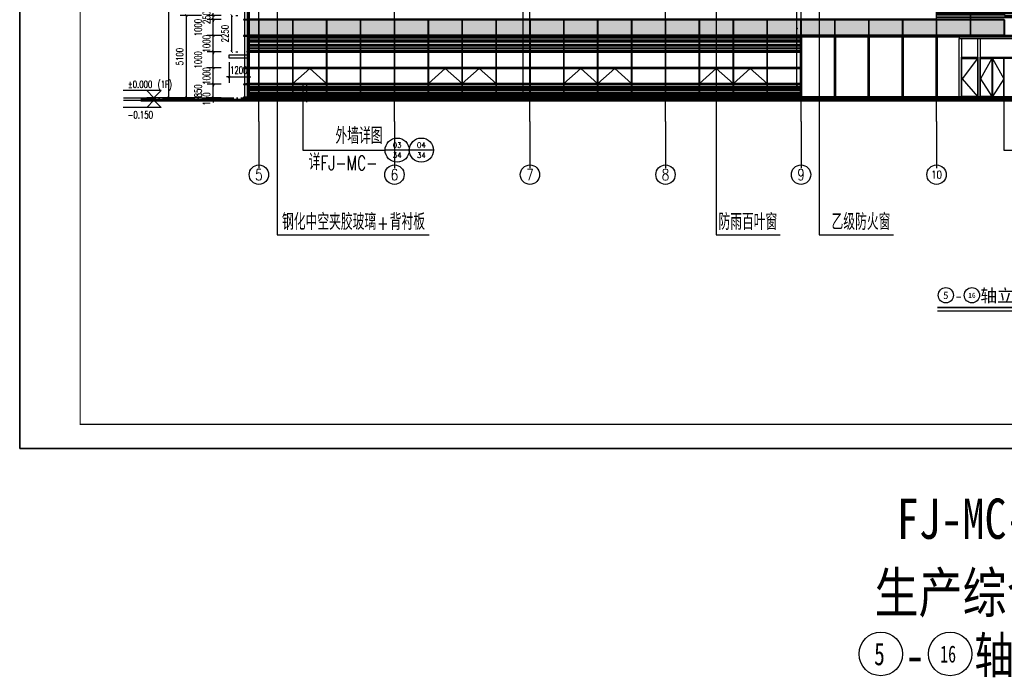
# Model space of a CAD drawing. Header units: millimetres. Extents: x 708158 to 1984082, y -168213 to -53.
# Tile 1 of 220: x 708158 to 769185, y -121889 to -81118. Entities that reach past the tile are written whole.
import ezdxf
from ezdxf.enums import TextEntityAlignment as Align

# ---------------------------------------------------------------- set-up
doc = ezdxf.new("R2010")
doc.units = ezdxf.units.MM
doc.header["$LTSCALE"] = 1000
doc.set_wipeout_variables(frame=1)
doc.linetypes.add('DOTE', pattern=[2.42, 2, -0.2, 0.02, -0.2])
doc.layers.get('0').update_dxf_attribs({"color": 8})
for name, color, linetype in [('230303生产综合楼-平面图_t8$0$DIM_IDEN', 3, 'Continuous'), ('A-ANNO-SYMB', 3, 'Continuous'), ('A-AXIS', 1, 'DOTE'), ('A-看线', 63, 'Continuous'), ('AXIS', 3, 'Continuous'), ('AXIS_TEXT', 7, 'Continuous'), ('DIM_ELEV', 3, 'Continuous'), ('DIM_LEAD', 3, 'Continuous'), ('DOTE', 1, 'DOTE'), ('PUB_DIM', 3, 'Continuous'), ('PUB_TEXT', 7, 'Continuous'), ('WINDOW', 4, 'Continuous'), ('看线', 115, 'Continuous'), ('立面加粗', 5, 'Continuous'), ('立面填充线2 穿孔板', 105, 'Continuous'), ('立面窗户线', 21, 'Continuous')]:
    doc.layers.add(name, color=color, linetype=linetype)
doc.layers.add('E-百叶', color=8, linetype='Continuous', lineweight=35)
doc.layers.add('图框', color=4, linetype='Continuous', lineweight=35)
doc.styles.add('-黑体', font='simhei.ttf', dxfattribs={"width": 0.8})
doc.styles.add('230303生产综合楼-平面图_t8$0$_TCH_DIM', font='SIMPLEX', dxfattribs={"bigfont": 'GBCBIG'})
doc.styles.add('230303生产综合楼-平面图_t8$0$_TCH_LABEL', font='COMPLEX', dxfattribs={"bigfont": 'GBCBIG'})
doc.styles.add('_TCH_AXIS', font='COMPLEX', dxfattribs={"bigfont": 'GBCBIG'})
doc.styles.add('_TCH_DIM', font='SIMPLEX', dxfattribs={"bigfont": 'GBCBIG'})
doc.styles.add('_TCH_DIM_T3', font='SIMPLEX', dxfattribs={"width": 0.705882, "bigfont": 'GBCBIG'})
doc.styles.add('_TCH_DYN', font='txt')
doc.dimstyles.new('_TCH_ARCH&&150', dxfattribs={"dimtxt": 446.25, "dimasz": 150, "dimexe": 375, "dimexo": 450, "dimgap": 189.375, "dimtad": 1, "dimdec": 0, "dimzin": 0, "dimdsep": 46, "dimtxsty": '_TCH_DIM_T3', "dimblk": 'ARCHTICK', "dimcen": 0.09, "dimclrt": 7, "dimazin": 2, "dimtfac": 1, "dimtdec": 0, "dimtix": 1, "dimtmove": 2, "dimatfit": 3, "dimfxl": 1, "dimtolj": 1, "dimtzin": 0, "dimarcsym": 0})

# ---------------------------------------------------------------- blocks, each defined once
blk = doc.blocks.new('A$C24AE1B25')
at = {"layer": '立面窗户线'}
blk.add_lwpolyline([(46850, 30), (0, 30), (-30, 30), (-300, 0), (-300, -30), (0, -30), (46850, -30)], dxfattribs=at)
blk = doc.blocks.new('A$C354F61B6')
at = {"layer": 'A-看线'}
for points in [[(0, 0), (2090, 0), (2090, -50), (0, -50)], [(2100, 0), (4190, 0), (4190, -50), (2100, -50)], [(4200, 0), (6290, 0), (6290, -50), (4200, -50)], [(6300, 0), (8390, 0), (8390, -50), (6300, -50)], [(0, -100), (2090, -100), (2090, -150), (0, -150)], [(0, -200), (2090, -200), (2090, -250), (0, -250)], [(0, -350), (2090, -350), (2090, -450), (0, -450)], [(0, -500), (2090, -500), (2090, -555), (0, -555)], [(2100, -100), (4190, -100), (4190, -150), (2100, -150)], [(2100, -200), (4190, -200), (4190, -250), (2100, -250)], [(2100, -350), (4190, -350), (4190, -450), (2100, -450)], [(2100, -500), (4190, -500), (4190, -555), (2100, -555)], [(4200, -100), (6290, -100), (6290, -150), (4200, -150)], [(4200, -200), (6290, -200), (6290, -250), (4200, -250)], [(4200, -350), (6290, -350), (6290, -450), (4200, -450)], [(4200, -500), (6290, -500), (6290, -555), (4200, -555)], [(6300, -100), (8390, -100), (8390, -150), (6300, -150)], [(6300, -200), (8390, -200), (8390, -250), (6300, -250)], [(6300, -350), (8390, -350), (8390, -450), (6300, -450)], [(6300, -500), (8390, -500), (8390, -555), (6300, -555)]]:
    blk.add_lwpolyline(points, close=True, dxfattribs=at)
at = {"layer": 'WINDOW'}
for points in [[(2090, 120), (2100, 120), (2100, -640), (2090, -640)], [(4190, 120), (4200, 120), (4200, -640), (4190, -640)], [(6290, 120), (6300, 120), (6300, -640), (6290, -640)], [(8390, 120), (8400, 120), (8400, -640), (8390, -640)]]:
    blk.add_lwpolyline(points, close=True, dxfattribs=at)
blk = doc.blocks.new('A$C5C1C4617')
at = {"layer": 'A-看线'}
for points in [[(10, -120), (650, -120), (650, -170), (10, -170)], [(10, -220), (650, -220), (650, -270), (10, -270)], [(10, -320), (650, -320), (650, -370), (10, -370)], [(10, -470), (650, -470), (650, -570), (10, -570)], [(10, -620), (650, -620), (650, -675), (10, -675)]]:
    blk.add_lwpolyline(points, close=True, dxfattribs=at)
at = {"layer": 'WINDOW'}
for points in [[(0, 0), (10, 0), (10, -760), (0, -760)], [(650, 0), (660, 0), (660, -760), (650, -760)]]:
    blk.add_lwpolyline(points, close=True, dxfattribs=at)
blk = doc.blocks.new('A$C599A3F4D')
at = {"layer": 'WINDOW'}
for points in [[(0, 0), (10, 0), (10, -940), (0, -940)], [(650, 0), (660, 0), (660, -940), (650, -940)]]:
    blk.add_lwpolyline(points, close=True, dxfattribs=at)
blk = doc.blocks.new('A$C230C5668')
at = {"layer": 'WINDOW'}
for points in [[(2090, 2000), (2100, 2000), (2100, 1060), (2090, 1060)], [(4190, 2000), (4200, 2000), (4200, 1060), (4190, 1060)], [(6290, 2000), (6300, 2000), (6300, 1060), (6290, 1060)], [(8390, 2000), (8400, 2000), (8400, 1060), (8390, 1060)], [(8390, 2000), (8400, 2000), (8400, 1060), (8390, 1060)], [(2090, 0), (2100, 0), (2100, -940), (2090, -940)], [(4190, 0), (4200, 0), (4200, -940), (4190, -940)], [(6290, 0), (6300, 0), (6300, -940), (6290, -940)], [(8390, 0), (8400, 0), (8400, -940), (8390, -940)], [(2090, -1000), (2100, -1000), (2100, -1940), (2090, -1940)], [(4190, -1000), (4200, -1000), (4200, -1940), (4190, -1940)], [(6290, -1000), (6300, -1000), (6300, -1940), (6290, -1940)], [(8390, -1000), (8400, -1000), (8400, -1940), (8390, -1940)]]:
    blk.add_lwpolyline(points, close=True, dxfattribs=at)
for points in [[(2100, -1940), (3145, -1000), (4190, -1940)], [(4200, -1940), (5245, -1000), (6290, -1940)]]:
    blk.add_lwpolyline(points, dxfattribs=at)
blk = doc.blocks.new('A$C570A7CAF')
at = {"layer": 'A-看线'}
for points in [[(10, -70), (650, -70), (650, -120), (10, -120)], [(10, -220), (650, -220), (650, -270), (10, -270)], [(10, -320), (650, -320), (650, -370), (10, -370)], [(10, -520), (650, -520), (650, -620), (10, -620)], [(10, -720), (650, -720), (650, -770), (10, -770)], [(10, -870), (650, -870), (650, -920), (10, -920)]]:
    blk.add_lwpolyline(points, close=True, dxfattribs=at)
at = {"layer": 'WINDOW'}
for points in [[(0, 0), (10, 0), (10, -940), (0, -940)], [(650, 0), (660, 0), (660, -940), (650, -940)]]:
    blk.add_lwpolyline(points, close=True, dxfattribs=at)
blk = doc.blocks.new('A$C48FF79B3')
at = {"layer": 'A-看线'}
for points in [[(0, -70), (2090, -70), (2090, -120), (0, -120)], [(0, -220), (2090, -220), (2090, -270), (0, -270)], [(0, -320), (2090, -320), (2090, -370), (0, -370)], [(0, -520), (2090, -520), (2090, -620), (0, -620)], [(2100, -70), (4190, -70), (4190, -120), (2100, -120)], [(2100, -220), (4190, -220), (4190, -270), (2100, -270)], [(2100, -320), (4190, -320), (4190, -370), (2100, -370)], [(2100, -520), (4190, -520), (4190, -620), (2100, -620)], [(4200, -70), (6290, -70), (6290, -120), (4200, -120)], [(4200, -220), (6290, -220), (6290, -270), (4200, -270)], [(4200, -320), (6290, -320), (6290, -370), (4200, -370)], [(4200, -520), (6290, -520), (6290, -620), (4200, -620)], [(6300, -70), (8390, -70), (8390, -120), (6300, -120)], [(6300, -220), (8390, -220), (8390, -270), (6300, -270)], [(6300, -320), (8390, -320), (8390, -370), (6300, -370)], [(6300, -520), (8390, -520), (8390, -620), (6300, -620)], [(0, -720), (2090, -720), (2090, -770), (0, -770)], [(0, -870), (2090, -870), (2090, -920), (0, -920)], [(2100, -720), (4190, -720), (4190, -770), (2100, -770)], [(2100, -870), (4190, -870), (4190, -920), (2100, -920)], [(4200, -720), (6290, -720), (6290, -770), (4200, -770)], [(4200, -870), (6290, -870), (6290, -920), (4200, -920)], [(6300, -720), (8390, -720), (8390, -770), (6300, -770)], [(6300, -870), (8390, -870), (8390, -920), (6300, -920)]]:
    blk.add_lwpolyline(points, close=True, dxfattribs=at)
at = {"layer": 'WINDOW'}
for points in [[(2090, 0), (2100, 0), (2100, -940), (2090, -940)], [(4190, 0), (4200, 0), (4200, -940), (4190, -940)], [(6290, 0), (6300, 0), (6300, -940), (6290, -940)], [(8390, 0), (8400, 0), (8400, -940), (8390, -940)]]:
    blk.add_lwpolyline(points, close=True, dxfattribs=at)
blk = doc.blocks.new('A$C35866BCA')
at = {"layer": 'WINDOW'}
for points in [[(2090, 2000), (2100, 2000), (2100, 1060), (2090, 1060)], [(4190, 2000), (4200, 2000), (4200, 1060), (4190, 1060)], [(6290, 2000), (6300, 2000), (6300, 1060), (6290, 1060)], [(8390, 2000), (8400, 2000), (8400, 1060), (8390, 1060)], [(8390, 2000), (8400, 2000), (8400, 1060), (8390, 1060)], [(2090, 0), (2100, 0), (2100, -940), (2090, -940)], [(4190, 0), (4200, 0), (4200, -940), (4190, -940)], [(6290, 0), (6300, 0), (6300, -940), (6290, -940)], [(8390, 0), (8400, 0), (8400, -940), (8390, -940)], [(2090, -1000), (2100, -1000), (2100, -1940), (2090, -1940)], [(4190, -1000), (4200, -1000), (4200, -1940), (4190, -1940)], [(6290, -1000), (6300, -1000), (6300, -1940), (6290, -1940)], [(8390, -1000), (8400, -1000), (8400, -1940), (8390, -1940)]]:
    blk.add_lwpolyline(points, close=True, dxfattribs=at)
blk.add_lwpolyline([(2100, -1940), (3145, -1000), (4190, -1940)], dxfattribs=at)
blk = doc.blocks.new('A$C2F0649D6')
at = {"layer": 'WINDOW'}
for points in [[(2090, 0), (2100, 0), (2100, -940), (2090, -940)], [(4190, 0), (4200, 0), (4200, -940), (4190, -940)], [(6290, 0), (6300, 0), (6300, -940), (6290, -940)], [(8390, 0), (8400, 0), (8400, -940), (8390, -940)], [(8390, 0), (8400, 0), (8400, -940), (8390, -940)]]:
    blk.add_lwpolyline(points, close=True, dxfattribs=at)
blk = doc.blocks.new('A$C02054E28')
at = {"layer": 'A-看线'}
for points in [[(0, -170), (2090, -170), (2090, -270), (0, -270)], [(0, -370), (2090, -370), (2090, -420), (0, -420)], [(0, -520), (2090, -520), (2090, -570), (0, -570)], [(2100, -170), (4190, -170), (4190, -270), (2100, -270)], [(2100, -370), (4190, -370), (4190, -420), (2100, -420)], [(2100, -520), (4190, -520), (4190, -570), (2100, -570)], [(0, -750), (2090, -750), (2090, -800), (0, -800)], [(0, -850), (2090, -850), (2090, -950), (0, -950)], [(0, -1050), (2090, -1050), (2090, -1100), (0, -1100)], [(2100, -750), (4190, -750), (4190, -800), (2100, -800)], [(2100, -850), (4190, -850), (4190, -950), (2100, -950)], [(2100, -1050), (4190, -1050), (4190, -1100), (2100, -1100)]]:
    blk.add_lwpolyline(points, close=True, dxfattribs=at)
at = {"layer": 'WINDOW'}
for points in [[(2090, 0), (2100, 0), (2100, -640), (2090, -640)], [(4190, 0), (4200, 0), (4200, -640), (4190, -640)], [(2090, -700), (2100, -700), (2100, -1190), (2090, -1190)], [(2090, -1250), (2100, -1250), (2100, -2190), (2090, -2190)], [(4190, -1250), (4200, -1250), (4200, -2190), (4190, -2190)]]:
    blk.add_lwpolyline(points, close=True, dxfattribs=at)
blk = doc.blocks.new('A$C381C5572')
blk.add_wipeout([(-30, 0), (30, 0), (30, -3760), (-30, -3760)]).dxf.layer = '看线'
at = {"layer": 'WINDOW'}
blk.add_lwpolyline([(-30, 0), (30, 0), (30, -3760), (-30, -3760)], close=True, dxfattribs=at)
blk = doc.blocks.new('A$Cc3478b20')
at = {"layer": 'E-百叶'}
blk.add_lwpolyline([(-395, 0), (1695, 0), (1695, -940), (-395, -940)], close=True, dxfattribs=at)
blk.add_wipeout([(-395, 0), (1695, 0), (1695, -940), (-395, -940)]).dxf.layer = 'E-百叶'
h = blk.add_hatch(dxfattribs=at)
h.set_pattern_fill('玻璃', color=256, scale=50)
h.set_pattern_definition([(0, (-760813.53, 77946.665), (0, 60), [])])
h.paths.add_polyline_path([(-395, 0), (1695, 0), (1695, -940), (-395, -940)])
blk = doc.blocks.new('byn')
at = {"layer": 'E-百叶'}
for p in [(750685, -76887), (805285, -76887), (792685, -82137), (805285, -82137)]:
    blk.add_blockref('A$Cc3478b20', p, dxfattribs=at)
blk = doc.blocks.new('A$C998f5811')
at = {"layer": '图框', "color": 4}
for p, q in [((-126150, 89100), (-126150, 0)), ((-126150, 0), (0, 0))]:
    blk.add_line(p, q, dxfattribs=at)
at = {"layer": '图框', "color": 4, "const_width": 74.2}
blk.add_lwpolyline([(-122400, 1500), (-1500, 1500), (-1500, 87600), (-122400, 87600)], close=True, dxfattribs=at)
blk = doc.blocks.new('_ArchTick')
at = {"color": 0, "linetype": 'ByBlock', "const_width": 0.3}
blk.add_lwpolyline([(-0.5, -0.5), (0.5, 0.5)], dxfattribs=at)
blk = doc.blocks.new('*D82')
at = {"layer": 'Defpoints', "color": 0, "transparency": 16777216}
for p in [(721100, -80857), (721297, -80857), (721100, -83107)]:
    blk.add_point(p, dxfattribs=at)
at = {"layer": 'PUB_DIM', "color": 0, "lineweight": -2, "transparency": 16777216}
for p, q in [((721297, -83107), (721297, -80857)), ((721550, -80857), (721672, -80857)), ((721550, -83107), (721672, -83107))]:
    blk.add_line(p, q, dxfattribs=at)
at = {"layer": 'PUB_DIM', "color": 0, "lineweight": -2, "transparency": 16777216, "xscale": 150, "yscale": 150, "zscale": 150}
for p, rotation in [((721297, -80857), 90), ((721297, -83107), 270)]:
    blk.add_blockref('_ArchTick', p, dxfattribs=dict(at, rotation=rotation))
at = {"layer": 'PUB_DIM', "color": 7, "transparency": 16777216, "insert": (720885, -81982), "char_height": 446.2, "attachment_point": 5, "rotation": 90, "style": '_TCH_DIM_T3'}
blk.add_mtext('\\A1;2250', dxfattribs=at)
blk = doc.blocks.new('*D86')
at = {"layer": 'Defpoints', "color": 0, "transparency": 16777216}
for p in [(721135, -83297), (722335, -83297), (722335, -84660)]:
    blk.add_point(p, dxfattribs=at)
at = {"layer": 'PUB_DIM', "color": 0, "lineweight": -2, "transparency": 16777216}
for p, q in [((721135, -83747), (721135, -85035)), ((722335, -83747), (722335, -85035)), ((721135, -84660), (720985, -84660)), ((721135, -84660), (722335, -84660)), ((722335, -84660), (722485, -84660))]:
    blk.add_line(p, q, dxfattribs=at)
at = {"layer": 'PUB_DIM', "color": 0, "lineweight": -2, "transparency": 16777216, "xscale": 150, "yscale": 150, "zscale": 150}
blk.add_blockref('_ArchTick', (721135, -84660), dxfattribs=at)
at = {"layer": 'PUB_DIM', "color": 0, "lineweight": -2, "transparency": 16777216, "xscale": 150, "yscale": 150, "zscale": 150, "rotation": 180}
blk.add_blockref('_ArchTick', (722335, -84660), dxfattribs=at)
at = {"layer": 'PUB_DIM', "color": 7, "transparency": 16777216, "insert": (721735, -84248), "char_height": 446.2, "attachment_point": 5, "style": '_TCH_DIM_T3'}
blk.add_mtext('\\A1;1200', dxfattribs=at)
blk = doc.blocks.new('*D175')
at = {"layer": 'Defpoints', "color": 0, "transparency": 16777216}
for p in [(717393, -37657), (719866, -37657), (719866, -85957)]:
    blk.add_point(p, dxfattribs=at)
at = {"layer": 'PUB_DIM', "color": 0, "lineweight": -2, "transparency": 16777216}
for p, q in [((719416, -37657), (717018, -37657)), ((717393, -85957), (717393, -37657)), ((719416, -85957), (717018, -85957))]:
    blk.add_line(p, q, dxfattribs=at)
at = {"layer": 'PUB_DIM', "color": 0, "lineweight": -2, "transparency": 16777216, "xscale": 150, "yscale": 150, "zscale": 150}
for p, rotation in [((717393, -37657), 90), ((717393, -85957), 270)]:
    blk.add_blockref('_ArchTick', p, dxfattribs=dict(at, rotation=rotation))
at = {"layer": 'PUB_DIM', "color": 7, "transparency": 16777216, "insert": (716980, -61807), "char_height": 446.2, "attachment_point": 5, "rotation": 90, "style": '_TCH_DIM_T3'}
blk.add_mtext('\\A1;48300', dxfattribs=at)
blk = doc.blocks.new('*D176')
at = {"layer": 'Defpoints', "color": 0, "transparency": 16777216}
for p in [(718489, -80857), (719866, -80857), (719866, -85957)]:
    blk.add_point(p, dxfattribs=at)
at = {"layer": 'PUB_DIM', "color": 0, "lineweight": -2, "transparency": 16777216}
for p, q in [((719416, -80857), (718114, -80857)), ((718489, -85957), (718489, -80857)), ((719416, -85957), (718114, -85957))]:
    blk.add_line(p, q, dxfattribs=at)
at = {"layer": 'PUB_DIM', "color": 0, "lineweight": -2, "transparency": 16777216, "xscale": 150, "yscale": 150, "zscale": 150}
for p, rotation in [((718489, -80857), 90), ((718489, -85957), 270)]:
    blk.add_blockref('_ArchTick', p, dxfattribs=dict(at, rotation=rotation))
at = {"layer": 'PUB_DIM', "color": 7, "transparency": 16777216, "insert": (718077, -83407), "char_height": 446.2, "attachment_point": 5, "rotation": 90, "style": '_TCH_DIM_T3'}
blk.add_mtext('\\A1;5100', dxfattribs=at)
blk = doc.blocks.new('*D187')
at = {"layer": 'Defpoints', "color": 0, "transparency": 16777216}
for p in [(720153, -85957), (721100, -85957), (721100, -86107)]:
    blk.add_point(p, dxfattribs=at)
at = {"layer": 'PUB_DIM', "color": 0, "lineweight": -2, "transparency": 16777216}
for p, q in [((720650, -85957), (719778, -85957)), ((720153, -85957), (720153, -85807)), ((720153, -86107), (720153, -85957)), ((720650, -86107), (719778, -86107)), ((720153, -86107), (720153, -86257))]:
    blk.add_line(p, q, dxfattribs=at)
at = {"layer": 'PUB_DIM', "color": 0, "lineweight": -2, "transparency": 16777216, "xscale": 150, "yscale": 150, "zscale": 150}
for p, rotation in [((720153, -85957), 270), ((720153, -86107), 90)]:
    blk.add_blockref('_ArchTick', p, dxfattribs=dict(at, rotation=rotation))
at = {"layer": 'PUB_DIM', "color": 7, "transparency": 16777216, "insert": (719740, -86032), "char_height": 446.2, "attachment_point": 5, "rotation": 90, "style": '_TCH_DIM_T3'}
blk.add_mtext('\\A1;150', dxfattribs=at)
blk = doc.blocks.new('*D188')
at = {"layer": 'Defpoints', "color": 0, "transparency": 16777216}
for p in [(720153, -85107), (721100, -85107), (721100, -85957)]:
    blk.add_point(p, dxfattribs=at)
at = {"layer": 'PUB_DIM', "color": 0, "lineweight": -2, "transparency": 16777216}
for p, q in [((720650, -85107), (719778, -85107)), ((720153, -85957), (720153, -85107)), ((720650, -85957), (719778, -85957))]:
    blk.add_line(p, q, dxfattribs=at)
at = {"layer": 'PUB_DIM', "color": 0, "lineweight": -2, "transparency": 16777216, "xscale": 150, "yscale": 150, "zscale": 150}
for p, rotation in [((720153, -85107), 90), ((720153, -85957), 270)]:
    blk.add_blockref('_ArchTick', p, dxfattribs=dict(at, rotation=rotation))
at = {"layer": 'PUB_DIM', "color": 7, "transparency": 16777216, "insert": (719215, -85532), "char_height": 446.2, "attachment_point": 5, "rotation": 90, "style": '_TCH_DIM_T3'}
blk.add_mtext('\\A1;850', dxfattribs=at)
blk = doc.blocks.new('*D189')
at = {"layer": 'Defpoints', "color": 0, "transparency": 16777216}
for p in [(720153, -84107), (721100, -84107), (721100, -85107)]:
    blk.add_point(p, dxfattribs=at)
at = {"layer": 'PUB_DIM', "color": 0, "lineweight": -2, "transparency": 16777216}
for p, q in [((720650, -84107), (719778, -84107)), ((720153, -84107), (720153, -83957)), ((720153, -85107), (720153, -84107)), ((720650, -85107), (719778, -85107)), ((720153, -85107), (720153, -85257))]:
    blk.add_line(p, q, dxfattribs=at)
at = {"layer": 'PUB_DIM', "color": 0, "lineweight": -2, "transparency": 16777216, "xscale": 150, "yscale": 150, "zscale": 150}
for p, rotation in [((720153, -84107), 270), ((720153, -85107), 90)]:
    blk.add_blockref('_ArchTick', p, dxfattribs=dict(at, rotation=rotation))
at = {"layer": 'PUB_DIM', "color": 7, "transparency": 16777216, "insert": (719740, -84607), "char_height": 446.2, "attachment_point": 5, "rotation": 90, "style": '_TCH_DIM_T3'}
blk.add_mtext('\\A1;1000', dxfattribs=at)
blk = doc.blocks.new('*D190')
at = {"layer": 'Defpoints', "color": 0, "transparency": 16777216}
for p in [(720153, -83107), (721100, -83107), (721100, -84107)]:
    blk.add_point(p, dxfattribs=at)
at = {"layer": 'PUB_DIM', "color": 0, "lineweight": -2, "transparency": 16777216}
for p, q in [((720650, -83107), (719778, -83107)), ((720153, -84107), (720153, -83107)), ((720650, -84107), (719778, -84107))]:
    blk.add_line(p, q, dxfattribs=at)
at = {"layer": 'PUB_DIM', "color": 0, "lineweight": -2, "transparency": 16777216, "xscale": 150, "yscale": 150, "zscale": 150}
for p, rotation in [((720153, -83107), 90), ((720153, -84107), 270)]:
    blk.add_blockref('_ArchTick', p, dxfattribs=dict(at, rotation=rotation))
at = {"layer": 'PUB_DIM', "color": 7, "transparency": 16777216, "insert": (719215, -83607), "char_height": 446.2, "attachment_point": 5, "rotation": 90, "style": '_TCH_DIM_T3'}
blk.add_mtext('\\A1;1000', dxfattribs=at)
blk = doc.blocks.new('*D191')
at = {"layer": 'Defpoints', "color": 0, "transparency": 16777216}
for p in [(720153, -82107), (721100, -82107), (721100, -83107)]:
    blk.add_point(p, dxfattribs=at)
at = {"layer": 'PUB_DIM', "color": 0, "lineweight": -2, "transparency": 16777216}
for p, q in [((720650, -82107), (719778, -82107)), ((720153, -82107), (720153, -81957)), ((720153, -83107), (720153, -82107)), ((720650, -83107), (719778, -83107)), ((720153, -83107), (720153, -83257))]:
    blk.add_line(p, q, dxfattribs=at)
at = {"layer": 'PUB_DIM', "color": 0, "lineweight": -2, "transparency": 16777216, "xscale": 150, "yscale": 150, "zscale": 150}
for p, rotation in [((720153, -82107), 270), ((720153, -83107), 90)]:
    blk.add_blockref('_ArchTick', p, dxfattribs=dict(at, rotation=rotation))
at = {"layer": 'PUB_DIM', "color": 7, "transparency": 16777216, "insert": (719740, -82607), "char_height": 446.2, "attachment_point": 5, "rotation": 90, "style": '_TCH_DIM_T3'}
blk.add_mtext('\\A1;1000', dxfattribs=at)
blk = doc.blocks.new('*D192')
at = {"layer": 'Defpoints', "color": 0, "transparency": 16777216}
for p in [(720153, -81107), (721100, -81107), (721100, -82107)]:
    blk.add_point(p, dxfattribs=at)
at = {"layer": 'PUB_DIM', "color": 0, "lineweight": -2, "transparency": 16777216}
for p, q in [((720650, -81107), (719778, -81107)), ((720153, -82107), (720153, -81107)), ((720650, -82107), (719778, -82107))]:
    blk.add_line(p, q, dxfattribs=at)
at = {"layer": 'PUB_DIM', "color": 0, "lineweight": -2, "transparency": 16777216, "xscale": 150, "yscale": 150, "zscale": 150}
for p, rotation in [((720153, -81107), 90), ((720153, -82107), 270)]:
    blk.add_blockref('_ArchTick', p, dxfattribs=dict(at, rotation=rotation))
at = {"layer": 'PUB_DIM', "color": 7, "transparency": 16777216, "insert": (719215, -81607), "char_height": 446.2, "attachment_point": 5, "rotation": 90, "style": '_TCH_DIM_T3'}
blk.add_mtext('\\A1;1000', dxfattribs=at)
blk = doc.blocks.new('*D193')
at = {"layer": 'Defpoints', "color": 0, "transparency": 16777216}
for p in [(720153, -80857), (721100, -80857), (721100, -81107)]:
    blk.add_point(p, dxfattribs=at)
at = {"layer": 'PUB_DIM', "color": 0, "lineweight": -2, "transparency": 16777216}
for p, q in [((720650, -80857), (719778, -80857)), ((720650, -81107), (719778, -81107)), ((720153, -80857), (720153, -80707)), ((720153, -81107), (720153, -80857)), ((720153, -81107), (720153, -81257))]:
    blk.add_line(p, q, dxfattribs=at)
at = {"layer": 'PUB_DIM', "color": 0, "lineweight": -2, "transparency": 16777216, "xscale": 150, "yscale": 150, "zscale": 150}
for p, rotation in [((720153, -80857), 270), ((720153, -81107), 90)]:
    blk.add_blockref('_ArchTick', p, dxfattribs=dict(at, rotation=rotation))
at = {"layer": 'PUB_DIM', "color": 7, "transparency": 16777216, "insert": (719740, -80982), "char_height": 446.2, "attachment_point": 5, "rotation": 90, "style": '_TCH_DIM_T3'}
blk.add_mtext('\\A1;250', dxfattribs=at)

msp = doc.modelspace()

# ---------------------------------------------------------------- hatches: boundary and pattern name
at = {"layer": '立面填充线2 穿孔板'}
for points in [[(722339.9, -81136.7), (769179.9, -81136.7), (769179.9, -82076.7), (722339.9, -82076.7)], [(722339.9, -82136.7), (756579.9, -82136.7), (756579.9, -83076.7), (722339.9, -83076.7)], [(722339.9, -85136.7), (756579.9, -85136.7), (756579.9, -85896.7), (722339.9, -85896.7)]]:
    msp.add_hatch(color=256, dxfattribs=at).paths.add_polyline_path(points)

# ---------------------------------------------------------------- linework, layer by layer
at = {"layer": '230303生产综合楼-平面图_t8$0$DIM_IDEN'}
for p, q in [((725713.1, -85076.7), (725713.1, -89204.5)), ((769164.9, -85876.7), (769164.9, -89204.5)), ((725713.1, -89204.5), (730804, -89204.5)), ((732304, -89204.5), (730804, -89204.5)), ((733804, -89204.5), (732304, -89204.5)), ((769164.9, -89204.5), (774188.3, -89204.5))]:
    msp.add_line(p, q, dxfattribs=at)
at = {"layer": '230303生产综合楼-平面图_t8$0$DIM_IDEN', "const_width": 75}
msp.add_lwpolyline([(725938.1, -85076.7), (725938.1, -86247.2)], dxfattribs=at)
at = {"layer": '230303生产综合楼-平面图_t8$0$DIM_IDEN'}
for centre in [(731554, -89204.5), (733054, -89204.5)]:
    msp.add_circle(centre, 750, dxfattribs=at)
at = {"layer": 'A-ANNO-SYMB', "const_width": 105}
msp.add_lwpolyline([(765036, -98953.6), (775253, -98953.6)], dxfattribs=at)
at = {"layer": 'A-ANNO-SYMB'}
msp.add_lwpolyline([(765036, -99163.6), (775253, -99163.6)], dxfattribs=at)
at = {"layer": 'A-看线'}
for points in [[(722339.9, -81136.7), (769179.9, -81136.7), (769179.9, -82076.7), (722339.9, -82076.7)], [(722339.9, -82136.7), (756579.9, -82136.7), (756579.9, -83076.7), (722339.9, -83076.7)], [(722339.9, -85136.7), (756579.9, -85136.7), (756579.9, -85896.7), (722339.9, -85896.7)]]:
    msp.add_lwpolyline(points, close=True, dxfattribs=at)
at = {"layer": 'AXIS'}
for p, q in [((722984.9, -87432.6), (722984.9, -90325.5)), ((731384.9, -87432.6), (731384.9, -90325.5)), ((739784.9, -87432.6), (739784.9, -90325.5)), ((748184.9, -87432.6), (748184.9, -90325.5)), ((756584.9, -87432.6), (756584.9, -90325.5)), ((764984.9, -87432.6), (764984.9, -90325.5)), ((722984.9, -88477.7), (722984.9, -90325.5)), ((731384.9, -88477.7), (731384.9, -90325.5)), ((739784.9, -88477.7), (739784.9, -90325.5)), ((748184.9, -88477.7), (748184.9, -90325.5)), ((756584.9, -88477.7), (756584.9, -90325.5)), ((764984.9, -88477.7), (764984.9, -90325.5))]:
    msp.add_line(p, q, dxfattribs=at)
for centre in [(722984.9, -90725.5), (731384.9, -90725.5), (739784.9, -90725.5), (748184.9, -90725.5), (756584.9, -90725.5), (764984.9, -90725.5)]:
    msp.add_circle(centre, 600, dxfattribs=at)
at = {"layer": 'DIM_ELEV'}
for p, q in [((716928, -85506.7), (714580.5, -85506.7)), ((716478, -85956.7), (716028, -85506.7)), ((717528, -85956.7), (716028, -85956.7)), ((716478, -85956.7), (716928, -85506.7)), ((716928, -86556.7), (714580.5, -86556.7)), ((716478, -86106.7), (716028, -86556.7)), ((717528, -86106.7), (716028, -86106.7)), ((716478, -86106.7), (716928, -86556.7))]:
    msp.add_line(p, q, dxfattribs=at)
at = {"layer": 'DIM_LEAD'}
for p, q in [((722106.8, -85136.7), (722106.8, -32009.6)), ((722106.8, -82098.7), (722106.8, -32009.6)), ((722106.8, -84098.7), (722106.8, -32009.6)), ((722106.8, -85136.7), (722106.8, -32009.6)), ((722106.8, -85136.7), (722106.8, -32009.6)), ((722106.8, -85911.7), (722106.8, -32009.6)), ((739363.6, -85896.7), (739358.6, -32009.6)), ((739363.4, -83110.9), (739358.6, -32009.6)), ((739363.6, -85896.7), (739358.6, -32009.6)), ((724121.4, -66083.4), (724121.4, -94466.3)), ((724121.4, -70321.9), (724121.4, -94466.3)), ((724121.4, -74506.9), (724121.4, -94466.3)), ((724121.4, -94466.3), (733543.6, -94466.3)), ((751334.9, -94466.3), (755302.5, -94466.3)), ((757712.1, -94466.3), (762311.1, -94466.3))]:
    msp.add_line(p, q, dxfattribs=at)
at = {"layer": 'DIM_LEAD', "const_width": 60}
for points in [[(722106.8, -81128.7, 1), (722106.8, -81068.7, 1)], [(722106.8, -82128.7, 1), (722106.8, -82068.7, 1)], [(739363.4, -83140.9, 1), (739363.4, -83080.9, 1)], [(722106.8, -84128.7, 1), (722106.8, -84068.7, 1)], [(722106.8, -85166.7, 1), (722106.8, -85106.7, 1)], [(722106.8, -85166.7, 1), (722106.8, -85106.7, 1)], [(722106.8, -85166.7, 1), (722106.8, -85106.7, 1)], [(722106.8, -85941.7, 1), (722106.8, -85881.7, 1)], [(739363.7, -85926.7, 1), (739363.6, -85866.7, 1)], [(739363.7, -85926.7, 1), (739363.6, -85866.7, 1)]]:
    msp.add_lwpolyline(points, format="xyb", close=True, dxfattribs=at)
at = {"layer": 'DOTE'}
for p, q in [((722984.9, -87432.6), (722984.9, -34859.5)), ((731384.9, -87432.6), (731384.9, -34859.5)), ((739784.9, -87432.6), (739784.9, -34859.5)), ((748184.9, -87432.6), (748184.9, -34859.5)), ((756584.9, -87432.6), (756584.9, -34859.5))]:
    msp.add_line(p, q, dxfattribs=at)
at = {"layer": 'PUB_TEXT'}
for centre, radius in [((765561, -98204), 472.5), ((767178.1, -98204), 472.5), ((761530.3, -120442.6), 1350), ((765826.5, -120442.6), 1350)]:
    msp.add_circle(centre, radius, dxfattribs=at)
at = {"layer": 'WINDOW'}
for points in [[(739779.9, -82136.7), (739789.9, -82136.7), (739789.9, -83076.7), (739779.9, -83076.7)], [(766384.9, -82286.7), (766534.9, -82286.7), (766534.9, -85896.7), (766384.9, -85896.7)], [(721134.9, -83496.7), (721134.9, -83296.7), (722339.9, -83296.7), (722339.9, -83496.7)]]:
    msp.add_lwpolyline(points, close=True, dxfattribs=at)
at = {"layer": 'WINDOW', "elevation": 0}
for points in [[(767534.9, -82286.7), (767684.9, -82286.7), (767684.9, -85896.7), (767534.9, -85896.7)], [(767534.9, -83436.7), (767534.9, -83496.7), (766534.9, -83496.7), (766534.9, -83436.7)], [(766534.9, -83496.7), (767534.9, -83496.7), (767534.9, -85896.7), (766534.9, -85896.7)], [(766554.9, -83516.7), (767514.9, -83516.7), (767514.9, -85876.7), (766554.9, -85876.7)], [(770684.9, -83436.7), (770684.9, -83496.7), (767684.9, -83496.7), (767684.9, -83436.7)], [(767684.9, -83496.7), (768434.9, -83496.7), (768434.9, -85896.7), (767684.9, -85896.7)], [(767704.9, -83516.7), (768414.9, -83516.7), (768414.9, -85876.7), (767704.9, -85876.7)], [(769184.9, -83496.7), (768434.9, -83496.7), (768434.9, -85896.7), (769184.9, -85896.7)], [(769164.9, -83516.7), (768454.9, -83516.7), (768454.9, -85876.7), (769164.9, -85876.7)], [(769184.9, -83496.7), (769934.9, -83496.7), (769934.9, -85896.7), (769184.9, -85896.7)]]:
    msp.add_lwpolyline(points, close=True, dxfattribs=at)
for points in [[(767514.9, -83516.7), (766567, -84781.7), (767514.9, -85876.7)], [(768414.9, -83516.7), (767717, -84781.7), (768414.9, -85876.7)], [(768454.9, -83516.7), (769152.8, -84781.7), (768454.9, -85876.7)]]:
    msp.add_lwpolyline(points, dxfattribs=at)
at = {"layer": '立面加粗', "const_width": 50}
msp.add_lwpolyline([(748184.9, -74876.7), (748184.9, -82136.7)], dxfattribs=at)
at = {"layer": '立面窗户线'}
for points in [[(756584.9, -83076.7), (722334.9, -83076.7), (722244.9, -83076.7), (722244.9, -83136.7), (722334.9, -83136.7), (756584.9, -83136.7)], [(756554.9, -84076.7), (722334.9, -84076.7), (722304.9, -84076.7), (722034.9, -84106.7), (722034.9, -84136.7), (722334.9, -84136.7), (756554.9, -84136.7)], [(756554.9, -85076.7), (722334.9, -85076.7), (722304.9, -85076.7), (722034.9, -85106.7), (722034.9, -85136.7), (722334.9, -85136.7), (756554.9, -85136.7)]]:
    msp.add_lwpolyline(points, dxfattribs=at)

# ---------------------------------------------------------------- block references
at = {"layer": 'A-看线'}
for name, p in [('A$C02054E28', (764989.9, -79886.7)), ('A$C354F61B6', (722989.9, -85256.7)), ('A$C354F61B6', (731389.9, -85256.7)), ('A$C354F61B6', (739789.9, -85256.7)), ('A$C354F61B6', (748189.9, -85256.7))]:
    msp.add_blockref(name, p, dxfattribs=at)
at = {"layer": 'A-看线', "xscale": -1}
msp.add_blockref('A$C02054E28', (773379.9, -79886.7), dxfattribs=at)
at = {"layer": 'WINDOW'}
for name, p in [('A$C599A3F4D', (722329.9, -81136.7)), ('A$C35866BCA', (722989.9, -83136.7)), ('A$C230C5668', (731389.9, -83136.7)), ('A$C230C5668', (739789.9, -83136.7)), ('A$C2F0649D6', (739789.9, -81136.7)), ('A$C230C5668', (748189.9, -83136.7)), ('A$C2F0649D6', (748189.9, -81136.7)), ('A$C2F0649D6', (756589.9, -81136.7)), ('A$C570A7CAF', (722329.9, -82136.7)), ('A$C48FF79B3', (722989.9, -82136.7)), ('A$C48FF79B3', (731389.9, -82136.7)), ('A$C48FF79B3', (739789.9, -82136.7)), ('A$C48FF79B3', (748189.9, -82136.7)), ('A$C599A3F4D', (722329.9, -83136.7)), ('A$C599A3F4D', (722329.9, -84136.7)), ('A$C5C1C4617', (722329.9, -85136.7))]:
    msp.add_blockref(name, p, dxfattribs=at)
at = {"layer": '立面窗户线'}
for p in [(722334.9, -81106.7), (722334.9, -82106.7), (722334.9, -85926.7)]:
    msp.add_blockref('A$C24AE1B25', p, dxfattribs=at)

# ---------------------------------------------------------------- texts
at = {"layer": 'AXIS_TEXT', "style": '_TCH_AXIS'}
for s, height, p, p2 in [('5', 698.9, (722751.9, -91075), (723217.9, -91075)), ('6', 698.9, (731151.9, -91075), (731617.9, -91075)), ('7', 698.9, (739551.9, -91075), (740017.9, -91075)), ('8', 698.9, (747951.9, -91075), (748417.9, -91075)), ('9', 698.9, (756351.9, -91075), (756817.9, -91075)), ('10', 492.67, (764644.7, -90971.9), (765325.1, -90971.9))]:
    msp.add_text(s, height=height, dxfattribs=at).set_placement(p, p2, align=Align.FIT)
at = {"layer": 'PUB_TEXT'}
for s, height, style, width, p in [('%%P0.000', 446.25, '_TCH_DIM', 0.705882, (714865.5, -85349.2)), ('(1F)', 446.25, '_TCH_DIM', 0.705882, (716710.5, -85349.2)), ('-0.150', 446.25, '_TCH_DIM', 0.705882, (714853.5, -87239.2)), ('FJ-MC-', 892.5, '230303生产综合楼-平面图_t8$0$_TCH_DIM', 0.705882, (726799, -90446.6)), ('+', 892.5, '_TCH_DIM', 0.705882, (730315.1, -94151.3)), ('轴立面图', 2253.16, '-黑体', 0.8, (767326.5, -121642.6)), ('-', 2253.2, '-黑体', 0.8, (763030.3, -121642.6))]:
    msp.add_text(s, height=height, dxfattribs=dict(at, style=style, width=width)).set_placement(p)
for s, height, style, p in [('外墙详图', 1012.77, '230303生产综合楼-平面图_t8$0$_TCH_DIM', (727730, -88822.5)), ('详', 1012.8, '230303生产综合楼-平面图_t8$0$_TCH_DIM', (726061.8, -90446.6)), ('钢化中空夹胶玻璃', 1012.77, '_TCH_DIM', (724417.2, -94151.3)), ('背衬板', 1012.77, '_TCH_DIM', (731095.1, -94151.3)), ('防雨百叶窗', 1012.77, '_TCH_DIM', (751468.9, -94151.3)), ('乙级防火窗', 1012.77, '_TCH_DIM', (758477.5, -94151.3)), ('轴立面图', 793.04, '_TCH_DYN', (767703.1, -98624)), ('-', 793, '_TCH_DYN', (766086, -98624))]:
    msp.add_text(s, height=height, dxfattribs=dict(at, style=style)).set_placement(p)
at = {"layer": 'PUB_TEXT', "style": '230303生产综合楼-平面图_t8$0$_TCH_LABEL'}
for s, height, p, p2 in [('03', 329.48, (731287.3, -89055.9), (731820.7, -89055.9)), ('04', 322.69, (732777.4, -89054.7), (733330.6, -89054.7)), ('34', 326.08, (731282.3, -89679.7), (731825.7, -89679.7)), ('34', 326.08, (732782.3, -89679.7), (733325.7, -89679.7))]:
    msp.add_text(s, height=height, dxfattribs=at).set_placement(p, p2, align=Align.FIT)
at = {"layer": 'PUB_TEXT'}
for s, height, style, width, p, p2 in [('5', 455.8, '_TCH_DYN', 1.034682, (765392.4, -98431.9), (765729.6, -98431.9)), ('16', 319.98, '_TCH_DYN', 1.022857, (766944.1, -98364), (767412.1, -98364)), ('5', 1394.1, '-黑体', 0.823121, (761117.7, -121139.6), (761777.8, -121139.6)), ('16', 1055.86, '-黑体', 0.809091, (765212.2, -120970.5), (766195.1, -120970.5))]:
    msp.add_text(s, height=height, dxfattribs=dict(at, style=style, width=width)).set_placement(p, p2, align=Align.FIT)
at = {"layer": 'PUB_TEXT', "style": '-黑体', "width": 0.8}
for s, p in [('FJ-MC-20', (767958.1, -113305)), ('生产综合楼', (767958.1, -117890.4))]:
    msp.add_text(s, height=2500, dxfattribs=at).set_placement(p, align=Align.CENTER)

# ---------------------------------------------------------------- dimensions: what is measured, and where the dimension line sits
at = {"layer": 'PUB_DIM'}
for p1, p2, distance, picture, middle in [((719865.9, -85956.7), (719865.9, -37656.7), 2473.1, '*D175', (716980.3, -61806.7)), ((721100.5, -81106.7), (721100.5, -80856.7), 947.8, '*D193', (719740.2, -80981.7)), ((719865.9, -85956.7), (719865.9, -80856.7), 1376.7, '*D176', (718076.7, -83406.7)), ((721100.5, -83106.7), (721100.5, -80856.7), -196.6, '*D82', (720884.6, -81981.7)), ((721100.5, -83106.7), (721100.5, -82106.7), 947.8, '*D191', (719740.2, -82606.7)), ((721134.9, -83296.7), (722334.9, -83296.7), -1363.7, '*D86', (721734.9, -84247.9)), ((721100.5, -85106.7), (721100.5, -84106.7), 947.8, '*D189', (719740.2, -84606.7)), ((721100.5, -86106.7), (721100.5, -85956.7), 947.8, '*D187', (719740.2, -86031.7))]:
    dim = msp.add_aligned_dim(p1=p1, p2=p2, distance=distance, dimstyle='_TCH_ARCH&&150', dxfattribs=at)
    dim.commit()
    dim.dimension.update_dxf_attribs({"geometry": picture, "text_midpoint": middle})
for base, p1, p2, picture, middle in [((720152.7, -81106.7), (721100.5, -82106.7), (721100.5, -81106.7), '*D192', (719215.2, -81606.7)), ((720152.7, -83106.7), (721100.5, -84106.7), (721100.5, -83106.7), '*D190', (719215.2, -83606.7)), ((720152.7, -85106.7), (721100.5, -85956.7), (721100.5, -85106.7), '*D188', (719215.2, -85531.7))]:
    dim = msp.add_linear_dim(base=base, p1=p1, p2=p2, angle=90, dimstyle='_TCH_ARCH&&150', dxfattribs=at)
    dim.commit()
    dim.dimension.update_dxf_attribs({"geometry": picture, "text_midpoint": middle, "dimtype": 129})

# ---------------------------------------------------------------- next in the draw order: block references
at = {"layer": 'WINDOW'}
for p in [(758684.9, -82136.7), (760784.9, -82136.7), (762884.9, -82136.7), (764984.9, -82136.7)]:
    msp.add_blockref('A$C381C5572', p, dxfattribs=at)

# ---------------------------------------------------------------- next in the draw order: linework, layer by layer
at = {"layer": 'A-AXIS'}
for p, q in [((714598, -85956.7), (825203.3, -85956.7)), ((714598, -86106.7), (825203.3, -86106.7))]:
    msp.add_line(p, q, dxfattribs=at)
at = {"layer": 'DOTE'}
msp.add_line((764984.9, -87432.6), (764984.9, -34859.5), dxfattribs=at)
at = {"layer": '立面窗户线'}
msp.add_lwpolyline([(722034.9, -85956.7), (816333.7, -85956.7), (816336.1, -86106.7), (722034.9, -86106.7)], close=True, dxfattribs=at)

# ---------------------------------------------------------------- next in the draw order: block references
at = {"layer": 'DOTE'}
msp.add_blockref('byn', (0, 0), dxfattribs=at)

# ---------------------------------------------------------------- next in the draw order: linework, layer by layer
at = {"layer": 'DIM_LEAD'}
for p, q in [((756333.6, -81661.8), (756333.6, -32009.6)), ((751334.9, -77089.4), (751334.9, -94466.3)), ((757712.1, -79269.2), (757712.1, -94466.3))]:
    msp.add_line(p, q, dxfattribs=at)
at = {"layer": 'DIM_LEAD', "const_width": 60}
msp.add_lwpolyline([(756333.6, -81691.8, 1), (756333.6, -81631.8, 1)], format="xyb", close=True, dxfattribs=at)
at = {"layer": 'WINDOW'}
msp.add_lwpolyline([(771984.9, -82286.7), (771984.9, -82136.7), (766384.9, -82136.7), (766384.9, -82286.7)], close=True, dxfattribs=at)

# ---------------------------------------------------------------- next in the draw order: block references
msp.add_blockref('A$C998f5811', (834307.6, -107699.9))

# ---------------------------------------------------------------- next in the draw order: block references
msp.add_blockref('A$C381C5572', (756584.9, -82136.7), dxfattribs=at)

# ---------------------------------------------------------------- next in the draw order: linework, layer by layer
at = {"layer": 'DIM_LEAD'}
for p in [(756333.6, -85192), (756333.6, -82656.7), (756333.6, -85192)]:
    msp.add_line(p, (756333.6, -32009.6), dxfattribs=at)
at = {"layer": 'DIM_LEAD', "const_width": 60}
for points in [[(756333.6, -82686.7, 1), (756333.6, -82626.7, 1)], [(756333.6, -85222, 1), (756333.6, -85162, 1)], [(756333.6, -85222, 1), (756333.6, -85162, 1)]]:
    msp.add_lwpolyline(points, format="xyb", close=True, dxfattribs=at)
at = {"layer": '立面加粗'}
msp.add_line((722334.9, -82136.7), (781784.9, -82136.7), dxfattribs=at)
at = {"layer": '立面加粗', "const_width": 200}
for points in [[(722334.9, -86106.7), (722337.4, -37729.2), (816032.4, -37584.2), (816032.4, -86106.7)], [(816039.9, -82136.7), (722335.1, -82136.7)], [(715648, -86106.7), (824033.1, -86106.7)]]:
    msp.add_lwpolyline(points, dxfattribs=at)

doc.saveas('drawing.dxf')
